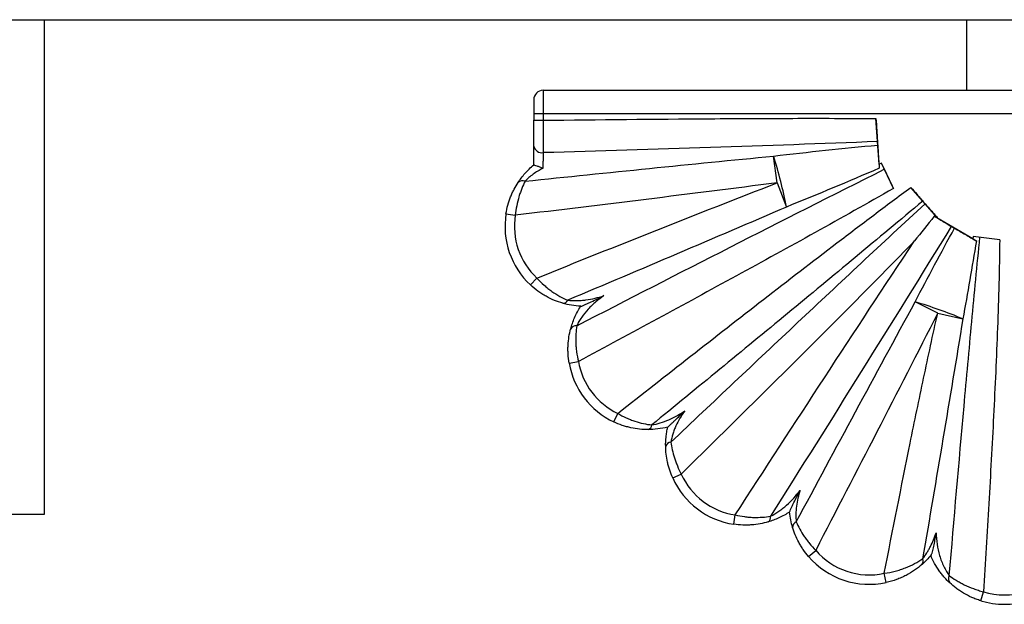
# Paper-space layout '_Derecha' of a CAD drawing. Header units: millimetres. Extents: x -1680 to -580, y -627 to 712.
# Tile 4 of 11: x -1549 to -1340, y 453 to 578. Entities that reach past the tile are written whole.
import ezdxf

# ---------------------------------------------------------------- set-up
doc = ezdxf.new("R2010")
doc.units = ezdxf.units.MM

psp = doc.layouts.new('_Derecha')

# ---------------------------------------------------------------- linework, layer by layer
at = {"color": 7, "linetype": 'Continuous', "lineweight": 25}
for p, q in [((-1680, 577.54), (-580, 577.54)), ((-1544, 472.54), (-1544, 577.54)), ((-1348, 577.54), (-1348, 562.54)), ((-1438, 562.54), (-1438, 556.17)), ((-1438, 562.54), (-1245, 562.54)), ((-1440, 560.54), (-1440, 556.17)), ((-1240, 557.54), (-1440, 557.54)), ((-1440, 556.17), (-1438, 556.17)), ((-1366.63, 546.86), (-1367.27, 556.55)), ((-1440, 546.7), (-1440, 550.67)), ((-1388.28, 542.89), (-1389.02, 548.58)), ((-1363.57, 541.69), (-1366.1, 547.08)), ((-1388.28, 542.89), (-1386.29, 537.75)), ((-1354.27, 535.56), (-1359.87, 541.92)), ((-1445.91, 536.32), (-1443.93, 536)), ((-1354.27, 535.56), (-1354.35, 535.48)), ((-1346.68, 531.01), (-1354.35, 535.48)), ((-1346.59, 531.52), (-1346.68, 531.01)), ((-1340.98, 530.8), (-1346.59, 531.52)), ((-1440.72, 521.21), (-1439.35, 522.67)), ((-1354.16, 515.18), (-1358.95, 517.61)), ((-1354.16, 515.18), (-1348.81, 513.98)), ((-1432.49, 504.62), (-1430.52, 504.96)), ((-1423, 492.11), (-1422.15, 493.92)), ((-1410.48, 480.21), (-1408.65, 481.03)), ((-1556, 472.54), (-1544, 472.54)), ((-1397.5, 470.37), (-1397.2, 472.35)), ((-1381.61, 463.53), (-1380.09, 464.83)), ((-1365.08, 458), (-1365.51, 459.95)), ((-1345.01, 454.13), (-1344.42, 456.04))]:
    psp.add_line(p, q, dxfattribs=at)
at = {"color": 7, "linetype": 'Continuous', "lineweight": 25, "flags": 128}
for points in [[(-1366.1, 547.08), (-1366.21, 547.03), (-1366.63, 546.86)], [(-1366.63, 546.86), (-1366.63, 546.87), (-1366.63, 546.85), (-1366.63, 546.78), (-1366.63, 546.68), (-1366.62, 546.55), (-1366.61, 546.39), (-1366.6, 546.2), (-1366.58, 546)]]:
    psp.add_lwpolyline(points, dxfattribs=at)
at = {"color": 7, "linetype": 'Continuous', "lineweight": 25}
for centre, radius, start, end in [((-1438, 560.54), 2, 90, 180), ((-1438.26, 551.06), 1.78, 192.6057, 278.8972), ((-1494.84, 516.15), 110.68, 11.251, 17.0375), ((-1442.39, 542.05), 1.31, 64.8256, 136.2753), ((-1429.12, 533.64), 17, 170.9325, 226.995), ((-1429.12, 533.64), 15, 170.9325, 226.995), ((-1338.56, 543.51), 14.91, 237.0145, 240.3728), ((-1433.78, 518.41), 1.1, 267.2369, 336.1019), ((-1391.65, 410.24), 112.25, 67.5637, 73.0629), ((-1431.04, 511.27), 1.26, 82.8234, 153.7032), ((-1415.73, 507.48), 17, 189.6658, 244.6855), ((-1415.73, 507.48), 15, 189.6658, 244.6855), ((-1416.03, 491.54), 1.12, 287.0102, 356.3128), ((-1410.76, 486.56), 1.25, 94.9285, 166.3573), ((-1394.97, 487.18), 17, 204.2092, 261.4565), ((-1394.97, 487.18), 15, 204.2092, 261.4565), ((-1390.8, 471.85), 1.15, 301.826, 11.7618), ((-1383.78, 469.73), 1.21, 111.1965, 182.0097), ((-1368.71, 474.61), 15, 220.6606, 282.3524), ((-1368.71, 474.61), 17, 220.6606, 282.3524), ((-1358.35, 462.55), 1.11, 320.4738, 27.1613), ((-1350.51, 458.78), 1.37, 149.8567, 219.7151), ((-1340, 470.37), 17, 252.8519, 287.1596), ((-1340, 470.37), 15, 252.8519, 287.1596)]:
    psp.add_arc(centre, radius, start, end, dxfattribs=at)
for points, knots in [([(-1440, 550.67), (-1440, 551.04), (-1440, 551.45), (-1440, 552.29), (-1440, 552.74), (-1440, 553.69), (-1440, 554.66), (-1440, 555.66), (-1440, 556.17)], [0, 0, 0, 0, 0.25, 0.25, 0.5, 0.5, 0.75, 1, 1, 1, 1]), ([(-1438, 556.17), (-1426.21, 556.31), (-1414.42, 556.43), (-1396.74, 556.55), (-1390.85, 556.58), (-1379.06, 556.6), (-1373.17, 556.59), (-1367.27, 556.55)], [0, 0, 0, 0, 0.5, 0.5, 0.75, 0.75, 1, 1, 1, 1]), ([(-1438, 556.17), (-1438, 555.53), (-1438, 554.28), (-1437.99, 553.07), (-1437.99, 551.89), (-1437.99, 551.33), (-1437.99, 550.53), (-1437.99, 550.27), (-1437.98, 549.77), (-1437.98, 549.53), (-1437.98, 549.3)], [0, 0, 0, 0, 0.25, 0.5, 0.5, 0.75, 0.75, 0.875, 0.875, 1, 1, 1, 1]), ([(-1367.27, 556.55), (-1367.21, 555.69), (-1367.16, 554.86), (-1367.08, 553.62), (-1367.06, 553.22), (-1367.01, 552.42), (-1366.98, 552.04), (-1366.96, 551.66)], [0, 0, 0, 0, 0.5, 0.5, 0.75, 0.75, 1, 1, 1, 1]), ([(-1366.96, 551.66), (-1378.79, 551.19), (-1390.63, 550.78), (-1414.3, 550), (-1426.14, 549.64), (-1437.98, 549.3)], [0, 0, 0, 0, 0.5, 0.5, 1, 1, 1, 1]), ([(-1366.96, 551.66), (-1366.95, 551.55), (-1366.95, 551.42), (-1366.93, 551.16), (-1366.92, 551.03), (-1366.91, 550.9)], [0, 0, 0, 0, 0.5, 0.5, 1, 1, 1, 1]), ([(-1366.91, 550.9), (-1366.86, 550.1), (-1366.8, 549.29), (-1366.72, 548.05), (-1366.69, 547.64), (-1366.64, 546.81), (-1366.61, 546.4), (-1366.58, 546)], [0, 0, 0, 0, 0.5, 0.5, 0.75, 0.75, 1, 1, 1, 1]), ([(-1441.83, 543.24), (-1433.03, 544.15), (-1424.23, 545.06), (-1406.63, 546.84), (-1397.83, 547.72), (-1389.02, 548.58)], [0, 0, 0, 0, 0.5, 0.5, 1, 1, 1, 1]), ([(-1437.98, 549.3), (-1437.99, 549.08), (-1438, 548.84), (-1438.01, 548.32), (-1438.02, 548.04), (-1438.04, 547.47), (-1438.05, 547.18), (-1438.07, 546.57), (-1438.08, 546.27), (-1438.08, 545.97)], [0, 0, 0, 0, 0.25, 0.25, 0.5, 0.5, 0.75, 0.75, 1, 1, 1, 1]), ([(-1443.34, 542.96), (-1442.93, 543.59), (-1442.44, 544.24), (-1441.31, 545.52), (-1440.68, 546.14), (-1440, 546.7)], [0, 0, 0, 0, 0.5, 0.5, 1, 1, 1, 1]), ([(-1440, 546.7), (-1439.99, 546.71), (-1439.97, 546.71), (-1439.91, 546.7), (-1439.87, 546.68), (-1439.71, 546.63), (-1439.56, 546.58), (-1439.2, 546.44), (-1438.99, 546.36), (-1438.55, 546.17), (-1438.32, 546.07), (-1438.08, 545.97)], [0, 0, 0, 0, 0.125, 0.125, 0.25, 0.25, 0.5, 0.5, 0.75, 0.75, 1, 1, 1, 1]), ([(-1365.5, 545.78), (-1365.5, 545.79), (-1365.56, 545.9), (-1365.67, 546.15), (-1365.84, 546.51), (-1365.98, 546.82), (-1366.08, 547.02), (-1366.11, 547.1), (-1366.1, 547.09), (-1366.1, 547.09)], [0, 0, 0, 0, 0.016988, 0.209711, 0.402433, 0.595156, 0.787879, 0.980602, 1, 1, 1, 1]), ([(-1438.08, 545.97), (-1438.8, 545.6), (-1439.49, 545.18), (-1440.45, 544.48), (-1440.76, 544.24), (-1441.33, 543.74), (-1441.59, 543.49), (-1441.83, 543.24)], [0, 0, 0, 0, 0.5, 0.5, 0.75, 0.75, 1, 1, 1, 1]), ([(-1430.88, 512.52), (-1420.01, 518.12), (-1409.13, 523.69), (-1387.34, 534.79), (-1376.44, 540.32), (-1365.5, 545.78)], [0, 0, 0, 0, 0.5, 0.5, 1, 1, 1, 1]), ([(-1365.5, 545.78), (-1365.2, 545.14), (-1364.89, 544.48), (-1364.24, 543.11), (-1363.91, 542.4), (-1363.57, 541.69)], [0, 0, 0, 0, 0.5, 0.5, 1, 1, 1, 1]), ([(-1445.91, 536.32), (-1445.81, 536.95), (-1445.67, 537.57), (-1445.34, 538.78), (-1445.14, 539.36), (-1444.81, 540.2), (-1444.69, 540.48), (-1444.44, 541.02), (-1444.31, 541.28), (-1443.91, 542.03), (-1443.63, 542.51), (-1443.34, 542.96)], [0, 0, 0, 0, 0.25, 0.25, 0.5, 0.5, 0.625, 0.625, 0.75, 0.75, 1, 1, 1, 1]), ([(-1441.83, 543.24), (-1442.08, 542.76), (-1442.31, 542.25), (-1442.65, 541.42), (-1442.75, 541.14), (-1442.96, 540.55), (-1443.06, 540.25), (-1443.33, 539.33), (-1443.49, 538.69), (-1443.76, 537.37), (-1443.86, 536.69), (-1443.93, 536)], [0, 0, 0, 0, 0.25, 0.25, 0.375, 0.375, 0.5, 0.5, 0.75, 0.75, 1, 1, 1, 1]), ([(-1388.28, 542.89), (-1397.55, 541.69), (-1406.83, 540.52), (-1425.38, 538.24), (-1434.65, 537.11), (-1443.93, 536)], [0, 0, 0, 0, 0.5, 0.5, 1, 1, 1, 1]), ([(-1439.35, 522.67), (-1430.86, 526.08), (-1422.36, 529.48), (-1405.34, 536.23), (-1396.82, 539.58), (-1388.28, 542.89)], [0, 0, 0, 0, 0.5, 0.5, 1, 1, 1, 1]), ([(-1363.57, 541.69), (-1369.1, 538.53), (-1374.65, 535.42), (-1385.78, 529.24), (-1391.36, 526.18), (-1408.11, 517.03), (-1419.31, 510.98), (-1430.52, 504.96)], [0, 0, 0, 0, 0.25, 0.25, 0.5, 0.5, 1, 1, 1, 1]), ([(-1422.15, 493.92), (-1411.85, 502.02), (-1401.53, 510.11), (-1385.99, 522.15), (-1380.8, 526.15), (-1372.98, 532.1), (-1370.37, 534.08), (-1365.14, 538.02), (-1362.51, 539.98), (-1359.87, 541.92)], [0, 0, 0, 0, 0.5, 0.5, 0.75, 0.75, 0.875, 0.875, 1, 1, 1, 1]), ([(-1359.87, 541.92), (-1359.43, 541.42), (-1359, 540.93), (-1358.36, 540.21), (-1358.15, 539.97), (-1357.74, 539.49), (-1357.53, 539.25), (-1357.33, 539.02)], [0, 0, 0, 0, 0.5, 0.5, 0.75, 0.75, 1, 1, 1, 1]), ([(-1357.33, 539.02), (-1362.1, 535.02), (-1366.88, 531.04), (-1376.45, 523.09), (-1381.25, 519.12), (-1395.65, 507.24), (-1405.28, 499.35), (-1414.92, 491.47)], [0, 0, 0, 0, 0.25, 0.25, 0.5, 0.5, 1, 1, 1, 1]), ([(-1410.86, 487.81), (-1401.9, 496.29), (-1392.92, 504.76), (-1379.42, 517.43), (-1374.91, 521.65), (-1365.88, 530.07), (-1361.36, 534.27), (-1356.82, 538.45)], [0, 0, 0, 0, 0.5, 0.5, 0.75, 0.75, 1, 1, 1, 1]), ([(-1357.33, 539.02), (-1357.25, 538.93), (-1357.16, 538.83), (-1356.99, 538.64), (-1356.9, 538.54), (-1356.82, 538.45)], [0, 0, 0, 0, 0.5, 0.5, 1, 1, 1, 1]), ([(-1356.82, 538.45), (-1356.42, 537.99), (-1356, 537.52), (-1355.36, 536.8), (-1355.15, 536.55), (-1354.71, 536.06), (-1354.49, 535.81), (-1354.27, 535.56)], [0, 0, 0, 0, 0.5, 0.5, 0.75, 0.75, 1, 1, 1, 1]), ([(-1386.29, 537.75), (-1394.03, 534.42), (-1401.77, 531.11), (-1417.26, 524.52), (-1425.02, 521.24), (-1432.77, 517.96)], [0, 0, 0, 0, 0.5, 0.5, 1, 1, 1, 1]), ([(-1354.89, 535.79), (-1354.25, 535.42), (-1353.63, 535.05), (-1352.72, 534.52), (-1352.42, 534.34), (-1351.83, 533.99), (-1351.54, 533.82), (-1351.26, 533.65)], [0, 0, 0, 0, 0.5, 0.5, 0.75, 0.75, 1, 1, 1, 1]), ([(-1351.26, 533.65), (-1357.6, 523.36), (-1363.99, 513.09), (-1376.8, 492.57), (-1383.23, 482.32), (-1389.67, 472.08)], [0, 0, 0, 0, 0.5, 0.5, 1, 1, 1, 1]), ([(-1351.26, 533.65), (-1351.16, 533.59), (-1351.05, 533.53), (-1350.81, 533.39), (-1350.69, 533.32), (-1350.58, 533.26)], [0, 0, 0, 0, 0.5, 0.5, 1, 1, 1, 1]), ([(-1350.58, 533.26), (-1349.82, 532.82), (-1349.05, 532.38), (-1347.88, 531.69), (-1347.48, 531.46), (-1346.7, 531), (-1346.31, 530.78), (-1345.93, 530.55)], [0, 0, 0, 0, 0.5, 0.5, 0.75, 0.75, 1, 1, 1, 1]), ([(-1359.11, 530.54), (-1363.17, 526.34), (-1367.26, 522.18), (-1375.48, 513.9), (-1379.61, 509.77), (-1392.02, 497.41), (-1400.32, 489.21), (-1408.65, 481.03)], [0, 0, 0, 0, 0.25, 0.25, 0.5, 0.5, 1, 1, 1, 1]), ([(-1397.2, 472.35), (-1390.89, 482.07), (-1384.57, 491.79), (-1371.88, 511.19), (-1365.52, 520.88), (-1359.11, 530.54)], [0, 0, 0, 0, 0.5, 0.5, 1, 1, 1, 1]), ([(-1351.69, 459.46), (-1350.67, 471.45), (-1349.63, 483.44), (-1348.02, 501.41), (-1347.47, 507.4), (-1346.35, 519.38), (-1345.78, 525.36), (-1345.18, 531.35)], [0, 0, 0, 0, 0.5, 0.5, 0.75, 0.75, 1, 1, 1, 1]), ([(-1340.98, 530.8), (-1341, 527.68), (-1341.07, 524.56), (-1341.23, 518.33), (-1341.33, 515.21), (-1341.68, 505.86), (-1341.97, 499.63), (-1342.59, 487.17), (-1342.94, 480.94), (-1343.65, 468.49), (-1344.03, 462.26), (-1344.42, 456.04)], [0, 0, 0, 0, 0.125, 0.125, 0.25, 0.25, 0.5, 0.5, 0.75, 0.75, 1, 1, 1, 1]), ([(-1433.83, 517.3), (-1434.43, 517.48), (-1435.03, 517.68), (-1436.22, 518.18), (-1436.8, 518.46), (-1437.68, 518.95), (-1437.97, 519.12), (-1438.55, 519.49), (-1438.83, 519.68), (-1439.67, 520.29), (-1440.2, 520.73), (-1440.72, 521.21)], [0, 0, 0, 0, 0.25, 0.25, 0.5, 0.5, 0.625, 0.625, 0.75, 0.75, 1, 1, 1, 1]), ([(-1439.35, 522.67), (-1438.86, 522.13), (-1438.35, 521.62), (-1437.55, 520.92), (-1437.28, 520.69), (-1436.73, 520.25), (-1436.45, 520.04), (-1435.61, 519.45), (-1435.04, 519.09), (-1433.91, 518.47), (-1433.34, 518.19), (-1432.77, 517.96)], [0, 0, 0, 0, 0.25, 0.25, 0.375, 0.375, 0.5, 0.5, 0.75, 0.75, 1, 1, 1, 1]), ([(-1430.01, 516.66), (-1430.68, 516.7), (-1431.35, 516.77), (-1432.63, 516.99), (-1433.25, 517.13), (-1433.83, 517.3)], [0, 0, 0, 0, 0.5, 0.5, 1, 1, 1, 1]), ([(-1432.77, 517.96), (-1432.16, 517.9), (-1431.53, 517.87), (-1430.56, 517.89), (-1430.23, 517.9), (-1429.57, 517.95), (-1429.25, 517.99), (-1428.27, 518.11), (-1427.62, 518.23), (-1426.34, 518.54), (-1425.7, 518.72), (-1425.08, 518.93)], [0, 0, 0, 0, 0.25, 0.25, 0.375, 0.375, 0.5, 0.5, 0.75, 0.75, 1, 1, 1, 1]), ([(-1425.08, 518.93), (-1425.69, 518.52), (-1426.28, 518.07), (-1427.13, 517.35), (-1427.4, 517.11), (-1427.94, 516.59), (-1428.2, 516.33), (-1428.95, 515.51), (-1429.41, 514.94), (-1430.03, 514.03), (-1430.23, 513.73), (-1430.58, 513.12), (-1430.74, 512.82), (-1430.88, 512.52)], [0, 0, 0, 0, 0.25, 0.25, 0.375, 0.375, 0.5, 0.5, 0.75, 0.75, 0.875, 0.875, 1, 1, 1, 1]), ([(-1430.01, 516.66), (-1429.99, 516.66), (-1429.94, 516.67), (-1429.82, 516.71), (-1429.74, 516.74), (-1429.57, 516.8), (-1429.48, 516.84), (-1429.28, 516.92), (-1429.18, 516.97), (-1428.87, 517.11), (-1428.65, 517.2), (-1428.22, 517.41), (-1427.99, 517.51), (-1427.33, 517.83), (-1426.88, 518.05), (-1426.2, 518.38), (-1425.98, 518.49), (-1425.53, 518.71), (-1425.3, 518.82), (-1425.08, 518.93)], [0, 0, 0, 0, 0.0625, 0.0625, 0.125, 0.125, 0.1875, 0.1875, 0.25, 0.25, 0.375, 0.375, 0.5, 0.5, 0.75, 0.75, 0.875, 0.875, 1, 1, 1, 1]), ([(-1432.17, 511.83), (-1431.96, 512.6), (-1431.69, 513.42), (-1430.97, 515.07), (-1430.54, 515.88), (-1430.04, 516.66)], [0, 0, 0, 0, 0.5, 0.5, 1, 1, 1, 1]), ([(-1354.16, 515.18), (-1358.45, 506.77), (-1362.76, 498.37), (-1371.41, 481.59), (-1375.75, 473.21), (-1380.09, 464.83)], [0, 0, 0, 0, 0.5, 0.5, 1, 1, 1, 1]), ([(-1365.51, 459.95), (-1363.71, 469.18), (-1361.88, 478.39), (-1359.07, 492.2), (-1358.12, 496.81), (-1356.17, 506), (-1355.19, 510.59), (-1354.16, 515.18)], [0, 0, 0, 0, 0.5, 0.5, 0.75, 0.75, 1, 1, 1, 1]), ([(-1348.81, 513.98), (-1350.19, 505.49), (-1351.61, 497), (-1354.46, 480.03), (-1355.91, 471.54), (-1357.36, 463.06)], [0, 0, 0, 0, 0.5, 0.5, 1, 1, 1, 1]), ([(-1432.49, 504.62), (-1432.6, 505.26), (-1432.67, 505.89), (-1432.73, 506.84), (-1432.73, 507.15), (-1432.74, 507.77), (-1432.73, 508.08), (-1432.68, 509.01), (-1432.61, 509.6), (-1432.43, 510.74), (-1432.31, 511.3), (-1432.17, 511.83)], [0, 0, 0, 0, 0.25, 0.25, 0.375, 0.375, 0.5, 0.5, 0.75, 0.75, 1, 1, 1, 1]), ([(-1430.88, 512.52), (-1430.96, 511.98), (-1431.02, 511.4), (-1431.09, 510.21), (-1431.1, 509.59), (-1431.06, 508.62), (-1431.04, 508.29), (-1430.98, 507.63), (-1430.94, 507.3), (-1430.8, 506.3), (-1430.68, 505.63), (-1430.52, 504.96)], [0, 0, 0, 0, 0.25, 0.25, 0.5, 0.5, 0.625, 0.625, 0.75, 0.75, 1, 1, 1, 1]), ([(-1422.15, 493.92), (-1421.56, 493.58), (-1420.96, 493.27), (-1420.05, 492.86), (-1419.75, 492.73), (-1419.13, 492.48), (-1418.82, 492.37), (-1417.9, 492.07), (-1417.3, 491.9), (-1416.1, 491.63), (-1415.5, 491.54), (-1414.92, 491.47)], [0, 0, 0, 0, 0.25, 0.25, 0.375, 0.375, 0.5, 0.5, 0.75, 0.75, 1, 1, 1, 1]), ([(-1414.92, 491.47), (-1414.32, 491.58), (-1413.71, 491.73), (-1412.5, 492.1), (-1411.89, 492.33), (-1410.71, 492.84), (-1410.13, 493.12), (-1409.01, 493.75), (-1408.46, 494.09), (-1407.92, 494.46)], [0, 0, 0, 0, 0.25, 0.25, 0.5, 0.5, 0.75, 0.75, 1, 1, 1, 1]), ([(-1411.53, 491.01), (-1411.52, 491.01), (-1411.44, 491.08), (-1411.21, 491.28), (-1411.07, 491.42), (-1410.77, 491.7), (-1410.61, 491.86), (-1410.29, 492.17), (-1410.12, 492.33), (-1409.62, 492.81), (-1409.28, 493.14), (-1408.6, 493.8), (-1408.27, 494.12), (-1407.92, 494.46)], [0, 0, 0, 0, 0.125, 0.125, 0.25, 0.25, 0.375, 0.375, 0.5, 0.5, 0.75, 0.75, 1, 1, 1, 1]), ([(-1407.92, 494.46), (-1408.29, 493.95), (-1408.63, 493.43), (-1409.26, 492.36), (-1409.54, 491.81), (-1409.92, 490.97), (-1410.04, 490.68), (-1410.26, 490.11), (-1410.36, 489.81), (-1410.63, 488.94), (-1410.77, 488.36), (-1410.86, 487.81)], [0, 0, 0, 0, 0.25, 0.25, 0.5, 0.5, 0.625, 0.625, 0.75, 0.75, 1, 1, 1, 1]), ([(-1415.7, 490.48), (-1416.9, 490.48), (-1418.11, 490.6), (-1419.65, 490.93), (-1419.96, 491.01), (-1420.58, 491.18), (-1420.89, 491.27), (-1421.81, 491.59), (-1422.41, 491.83), (-1423, 492.11)], [0, 0, 0, 0, 0.5, 0.5, 0.625, 0.625, 0.75, 0.75, 1, 1, 1, 1]), ([(-1411.53, 491.01), (-1412.24, 490.83), (-1412.95, 490.69), (-1414.35, 490.52), (-1415.03, 490.48), (-1415.7, 490.48)], [0, 0, 0, 0, 0.5, 0.5, 1, 1, 1, 1]), ([(-1411.97, 486.86), (-1411.98, 487.51), (-1411.96, 488.18), (-1411.85, 489.23), (-1411.8, 489.59), (-1411.69, 490.3), (-1411.62, 490.65), (-1411.54, 491)], [0, 0, 0, 0, 0.5, 0.5, 0.75, 0.75, 1, 1, 1, 1]), ([(-1410.86, 487.81), (-1410.79, 487.28), (-1410.7, 486.73), (-1410.45, 485.63), (-1410.3, 485.06), (-1410.03, 484.2), (-1409.92, 483.91), (-1409.71, 483.33), (-1409.59, 483.04), (-1409.23, 482.17), (-1408.95, 481.6), (-1408.65, 481.03)], [0, 0, 0, 0, 0.25, 0.25, 0.5, 0.5, 0.625, 0.625, 0.75, 0.75, 1, 1, 1, 1]), ([(-1410.48, 480.21), (-1410.72, 480.76), (-1410.94, 481.32), (-1411.21, 482.16), (-1411.3, 482.44), (-1411.45, 483.01), (-1411.52, 483.29), (-1411.71, 484.14), (-1411.8, 484.69), (-1411.92, 485.79), (-1411.96, 486.33), (-1411.97, 486.86)], [0, 0, 0, 0, 0.25, 0.25, 0.375, 0.375, 0.5, 0.5, 0.75, 0.75, 1, 1, 1, 1]), ([(-1389.67, 472.08), (-1389.08, 472.38), (-1388.5, 472.73), (-1387.63, 473.33), (-1387.35, 473.54), (-1386.8, 473.97), (-1386.53, 474.2), (-1385.73, 474.9), (-1385.23, 475.4), (-1384.28, 476.45), (-1383.83, 477), (-1383.41, 477.57)], [0, 0, 0, 0, 0.25, 0.25, 0.375, 0.375, 0.5, 0.5, 0.75, 0.75, 1, 1, 1, 1]), ([(-1385.64, 472.98), (-1385.64, 473), (-1385.6, 473.11), (-1385.48, 473.4), (-1385.39, 473.59), (-1385.22, 473.97), (-1385.12, 474.18), (-1384.92, 474.59), (-1384.81, 474.8), (-1384.5, 475.44), (-1384.28, 475.86), (-1383.85, 476.71), (-1383.63, 477.14), (-1383.41, 477.57)], [0, 0, 0, 0, 0.125, 0.125, 0.25, 0.25, 0.375, 0.375, 0.5, 0.5, 0.75, 0.75, 1, 1, 1, 1]), ([(-1383.41, 477.57), (-1383.59, 477.02), (-1383.74, 476.46), (-1383.99, 475.34), (-1384.09, 474.77), (-1384.23, 473.64), (-1384.28, 473.06), (-1384.29, 471.94), (-1384.27, 471.39), (-1384.22, 470.86)], [0, 0, 0, 0, 0.25, 0.25, 0.5, 0.5, 0.75, 0.75, 1, 1, 1, 1]), ([(-1385.64, 472.97), (-1386, 472.74), (-1386.37, 472.51), (-1387.13, 472.09), (-1387.51, 471.9), (-1388.66, 471.37), (-1389.44, 471.09), (-1390.19, 470.87)], [0, 0, 0, 0, 0.25, 0.25, 0.5, 0.5, 1, 1, 1, 1]), ([(-1384.99, 469.69), (-1385.14, 470.2), (-1385.28, 470.73), (-1385.5, 471.83), (-1385.58, 472.4), (-1385.64, 472.98)], [0, 0, 0, 0, 0.5, 0.5, 1, 1, 1, 1]), ([(-1390.19, 470.87), (-1391.3, 470.54), (-1392.47, 470.32), (-1394.01, 470.21), (-1394.33, 470.19), (-1394.96, 470.18), (-1395.27, 470.18), (-1396.22, 470.22), (-1396.86, 470.28), (-1397.5, 470.37)], [0, 0, 0, 0, 0.5, 0.5, 0.625, 0.625, 0.75, 0.75, 1, 1, 1, 1]), ([(-1397.2, 472.35), (-1396.54, 472.2), (-1395.89, 472.08), (-1394.91, 471.95), (-1394.58, 471.91), (-1393.93, 471.86), (-1393.61, 471.84), (-1392.65, 471.81), (-1392.03, 471.83), (-1390.82, 471.91), (-1390.24, 471.98), (-1389.67, 472.08)], [0, 0, 0, 0, 0.25, 0.25, 0.375, 0.375, 0.5, 0.5, 0.75, 0.75, 1, 1, 1, 1]), ([(-1384.22, 470.86), (-1384, 470.35), (-1383.75, 469.85), (-1383.2, 468.83), (-1382.88, 468.31), (-1382.37, 467.55), (-1382.18, 467.29), (-1381.8, 466.78), (-1381.6, 466.53), (-1380.99, 465.78), (-1380.56, 465.3), (-1380.09, 464.83)], [0, 0, 0, 0, 0.25, 0.25, 0.5, 0.5, 0.625, 0.625, 0.75, 0.75, 1, 1, 1, 1]), ([(-1381.61, 463.53), (-1382.02, 464), (-1382.39, 464.49), (-1382.91, 465.24), (-1383.07, 465.5), (-1383.39, 466.02), (-1383.54, 466.28), (-1383.96, 467.06), (-1384.21, 467.58), (-1384.64, 468.64), (-1384.83, 469.16), (-1384.99, 469.69)], [0, 0, 0, 0, 0.25, 0.25, 0.375, 0.375, 0.5, 0.5, 0.75, 0.75, 1, 1, 1, 1]), ([(-1357.36, 463.06), (-1357.06, 463.43), (-1356.77, 463.84), (-1356.35, 464.49), (-1356.22, 464.72), (-1355.95, 465.17), (-1355.83, 465.4), (-1355.46, 466.11), (-1355.24, 466.59), (-1354.84, 467.57), (-1354.65, 468.07), (-1354.49, 468.58)], [0, 0, 0, 0, 0.25, 0.25, 0.375, 0.375, 0.5, 0.5, 0.75, 0.75, 1, 1, 1, 1]), ([(-1355.53, 463.87), (-1355.5, 463.91), (-1355.47, 463.96), (-1355.41, 464.09), (-1355.38, 464.16), (-1355.29, 464.4), (-1355.23, 464.59), (-1355.13, 464.97), (-1355.08, 465.17), (-1354.99, 465.58), (-1354.95, 465.79), (-1354.82, 466.43), (-1354.75, 466.85), (-1354.61, 467.71), (-1354.55, 468.14), (-1354.49, 468.58)], [0, 0, 0, 0, 0.0625, 0.0625, 0.125, 0.125, 0.25, 0.25, 0.375, 0.375, 0.5, 0.5, 0.75, 0.75, 1, 1, 1, 1]), ([(-1354.49, 468.58), (-1354.47, 467.75), (-1354.4, 466.93), (-1354.15, 465.3), (-1353.98, 464.5), (-1353.63, 463.31), (-1353.5, 462.92), (-1353.2, 462.15), (-1353.04, 461.78), (-1352.69, 461.05), (-1352.49, 460.7), (-1352.1, 460.04), (-1351.89, 459.74), (-1351.69, 459.46)], [0, 0, 0, 0, 0.25, 0.25, 0.5, 0.5, 0.625, 0.625, 0.75, 0.75, 0.875, 0.875, 1, 1, 1, 1]), ([(-1365.51, 459.95), (-1364.71, 460.07), (-1363.93, 460.22), (-1362.81, 460.51), (-1362.44, 460.62), (-1361.71, 460.86), (-1361.35, 460.99), (-1360.31, 461.39), (-1359.67, 461.69), (-1358.45, 462.34), (-1357.88, 462.69), (-1357.36, 463.06)], [0, 0, 0, 0, 0.25, 0.25, 0.375, 0.375, 0.5, 0.5, 0.75, 0.75, 1, 1, 1, 1]), ([(-1355.53, 463.87), (-1355.85, 463.49), (-1356.17, 463.12), (-1356.83, 462.44), (-1357.16, 462.13), (-1357.49, 461.84)], [0, 0, 0, 0, 0.5, 0.5, 1, 1, 1, 1]), ([(-1351.56, 457.9), (-1351.93, 458.25), (-1352.31, 458.63), (-1352.89, 459.28), (-1353.08, 459.51), (-1353.46, 459.98), (-1353.64, 460.22), (-1354.18, 460.96), (-1354.51, 461.49), (-1355.13, 462.58), (-1355.4, 463.15), (-1355.65, 463.73)], [0, 0, 0, 0, 0.25, 0.25, 0.375, 0.375, 0.5, 0.5, 0.75, 0.75, 1, 1, 1, 1]), ([(-1357.49, 461.84), (-1357.98, 461.4), (-1358.52, 460.99), (-1359.65, 460.21), (-1360.25, 459.85), (-1361.21, 459.35), (-1361.54, 459.19), (-1362.22, 458.89), (-1362.56, 458.76), (-1363.61, 458.37), (-1364.33, 458.16), (-1365.08, 458)], [0, 0, 0, 0, 0.25, 0.25, 0.5, 0.5, 0.625, 0.625, 0.75, 0.75, 1, 1, 1, 1]), ([(-1351.69, 459.46), (-1351.25, 459.14), (-1350.77, 458.81), (-1349.98, 458.32), (-1349.7, 458.16), (-1349.12, 457.84), (-1348.82, 457.69), (-1347.89, 457.23), (-1347.24, 456.96), (-1346.21, 456.58), (-1345.86, 456.46), (-1345.15, 456.23), (-1344.79, 456.13), (-1344.42, 456.04)], [0, 0, 0, 0, 0.25, 0.25, 0.375, 0.375, 0.5, 0.5, 0.75, 0.75, 0.875, 0.875, 1, 1, 1, 1]), ([(-1345.01, 454.13), (-1345.34, 454.23), (-1345.67, 454.34), (-1346.31, 454.58), (-1346.63, 454.71), (-1347.55, 455.12), (-1348.13, 455.43), (-1348.97, 455.92), (-1349.24, 456.09), (-1349.76, 456.44), (-1350, 456.62), (-1350.72, 457.16), (-1351.16, 457.53), (-1351.56, 457.9)], [0, 0, 0, 0, 0.125, 0.125, 0.25, 0.25, 0.5, 0.5, 0.625, 0.625, 0.75, 0.75, 1, 1, 1, 1])]:
    psp.add_open_spline(points, degree=3, knots=knots, dxfattribs=at)
for points in [[(-1389.02, 548.58), (-1381.66, 549.45), (-1374.29, 550.23), (-1366.91, 550.9)], [(-1366.58, 546), (-1373.12, 543.17), (-1379.69, 540.43), (-1386.29, 537.75)], [(-1354.89, 535.79), (-1356.29, 534.03), (-1357.7, 532.28), (-1359.11, 530.54)], [(-1354.35, 535.48), (-1354.53, 535.58), (-1354.71, 535.68), (-1354.89, 535.79)], [(-1358.95, 517.61), (-1356.22, 522.86), (-1353.44, 528.08), (-1350.58, 533.26)], [(-1345.93, 530.55), (-1346.84, 525.02), (-1347.8, 519.5), (-1348.81, 513.98)], [(-1384.22, 470.86), (-1375.83, 486.47), (-1367.42, 502.06), (-1358.95, 517.61)]]:
    psp.add_open_spline(points, degree=3, dxfattribs=at)

doc.saveas('drawing.dxf')
